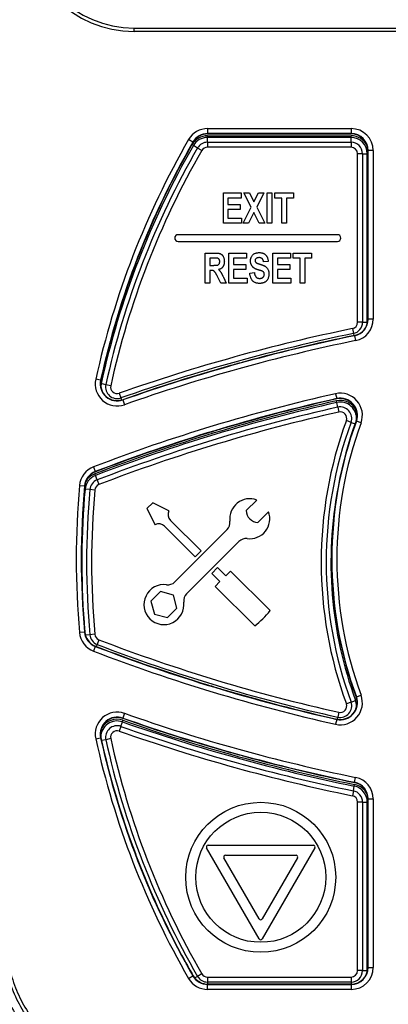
# Model space of a CAD drawing. Header units: millimetres. Extents: x 0 to 420, y 0 to 297.
# Tile 3 of 25: x 53 to 75, y 67 to 126. Entities that reach past the tile are written whole.
import ezdxf

# ---------------------------------------------------------------- set-up
doc = ezdxf.new("R2010")
doc.units = ezdxf.units.MM
doc.styles.add('SLDTEXTSTYLE1', font='TXT', dxfattribs={"width": 0.75})
doc.dimstyles.new('SLDDIMSTYLE0', dxfattribs={"dimtxt": 2.5, "dimasz": 3, "dimexe": 0, "dimexo": 0.0625, "dimtad": 1, "dimdec": 0, "dimrnd": 1e-09, "dimzin": 12, "dimdsep": 46, "dimtxsty": 'SLDTEXTSTYLE1', "dimblk1": 'CLOSED', "dimblk2": 'CLOSED', "dimsah": 1, "dimcen": 0.09, "dimadec": 0, "dimazin": 3, "dimtfac": 1, "dimtofl": 0, "dimtmove": 0, "dimatfit": 3, "dimldrblk": 'CLOSED', "dimfxl": 1, "dimfrac": 2, "dimtolj": 1, "dimtzin": 12, "dimarcsym": 0})

# ---------------------------------------------------------------- blocks, each defined once
blk = doc.blocks.new('_Closed')
at = {"color": 0, "linetype": 'ByBlock', "lineweight": -2}
for p, q in [((-1, 0.166667), (0, 0)), ((-1, 0.166667), (-1, -0.166667)), ((0, 0), (-1, -0.166667)), ((0, 0), (-1, 0))]:
    blk.add_line(p, q, dxfattribs=at)
blk = doc.blocks.new('_D_1')
at = {"color": 7, "linetype": 'Continuous', "lineweight": 0}
for p, q in [((54.614, 211.4), (36.013, 211.4)), ((37.013, 211.4), (37.013, 50.05)), ((94.314, 50.05), (36.013, 50.05))]:
    blk.add_line(p, q, dxfattribs=at)
at = {"color": 7, "linetype": 'Continuous', "lineweight": 18, "xscale": 3, "yscale": 3}
for p, rotation in [((37.013, 211.4, 2.608), 90), ((37.013, 50.05, 2.608), 270)]:
    blk.add_blockref('_Closed', p, dxfattribs=dict(at, rotation=rotation))
at = {"color": 7, "linetype": 'Continuous', "lineweight": 18, "insert": (33.79, 127.954), "char_height": 2.5, "attachment_point": 1, "rotation": 90, "style": 'SLDTEXTSTYLE1'}
blk.add_mtext('161', dxfattribs=at)

msp = doc.modelspace()

# ---------------------------------------------------------------- linework, layer by layer
at = {"color": 7, "linetype": 'Continuous', "lineweight": 25}
for p, q in [((59.464, 125.358), (59.464, 125.558)), ((59.464, 125.558), (75.314, 125.558)), ((75.314, 125.358), (59.464, 125.358)), ((63.879, 119.525), (72.497, 119.525)), ((63.879, 119.525), (63.879, 119.225)), ((72.497, 119.525), (72.497, 119.225)), ((62.998, 118.716), (62.738, 118.866)), ((63.013, 118.708), (62.998, 118.716)), ((63.868, 118.993), (63.868, 119.093)), ((63.868, 119.093), (72.486, 119.093)), ((63.868, 118.705), (63.868, 118.993)), ((72.486, 118.993), (63.868, 118.993)), ((72.497, 119.225), (63.879, 119.225)), ((63.879, 119.208), (63.879, 119.225)), ((63.879, 119.208), (67.753, 119.208)), ((67.753, 119.208), (68.623, 119.208)), ((68.623, 119.208), (72.497, 119.208)), ((72.486, 118.993), (72.486, 119.093)), ((72.486, 118.705), (72.486, 118.993)), ((72.497, 119.208), (72.497, 119.225)), ((63.024, 118.505), (62.937, 118.555)), ((63.273, 118.361), (63.024, 118.505)), ((63.532, 118.212), (63.273, 118.361)), ((63.868, 118.705), (72.486, 118.705)), ((63.868, 118.705), (63.868, 118.406)), ((72.486, 118.406), (63.868, 118.406)), ((72.486, 118.705), (72.486, 118.406)), ((73.497, 118.208), (73.497, 113.581)), ((73.497, 118.208), (73.514, 118.208)), ((73.514, 108.096), (73.514, 118.208)), ((73.814, 118.208), (73.514, 118.208)), ((73.814, 118.208), (73.814, 108.096)), ((72.874, 107.906), (72.874, 118.018)), ((73.174, 118.018), (72.874, 118.018)), ((73.174, 118.018), (73.174, 107.906)), ((73.174, 118.018), (73.462, 118.018)), ((73.462, 107.906), (73.462, 118.018)), ((64.824, 115.662), (65.886, 115.662)), ((64.824, 113.862), (64.824, 115.662)), ((65.101, 115.362), (65.101, 114.97)), ((65.886, 115.362), (65.101, 115.362)), ((65.886, 115.662), (65.886, 115.362)), ((66.059, 115.662), (66.385, 115.662)), ((66.495, 114.807), (66.059, 115.662)), ((66.385, 115.662), (66.659, 115.127)), ((66.659, 115.127), (66.932, 115.662)), ((67.259, 115.662), (66.822, 114.807)), ((66.932, 115.662), (67.259, 115.662)), ((67.455, 113.862), (67.455, 115.662)), ((67.455, 115.662), (67.732, 115.662)), ((67.732, 115.662), (67.732, 113.862)), ((67.916, 115.662), (69.024, 115.662)), ((67.916, 115.362), (67.916, 115.662)), ((68.332, 115.362), (67.916, 115.362)), ((68.332, 113.862), (68.332, 115.362)), ((68.609, 115.362), (68.609, 113.862)), ((69.024, 115.362), (68.609, 115.362)), ((69.024, 115.662), (69.024, 115.362)), ((65.101, 114.97), (65.839, 114.97)), ((65.101, 114.67), (65.101, 114.162)), ((65.839, 114.67), (65.101, 114.67)), ((65.839, 114.97), (65.839, 114.67)), ((66.012, 113.862), (66.495, 114.807)), ((66.822, 114.807), (67.305, 113.862)), ((65.101, 114.162), (65.909, 114.162)), ((65.909, 114.162), (65.909, 113.862)), ((66.659, 114.487), (66.339, 113.862)), ((66.978, 113.862), (66.659, 114.487)), ((65.909, 113.862), (64.824, 113.862)), ((66.339, 113.862), (66.012, 113.862)), ((67.305, 113.862), (66.978, 113.862)), ((67.732, 113.862), (67.455, 113.862)), ((68.609, 113.862), (68.332, 113.862)), ((73.497, 113.581), (73.497, 112.722)), ((71.674, 113.162), (62.104, 113.162)), ((62.104, 112.762), (71.674, 112.762)), ((73.497, 112.722), (73.497, 108.096)), ((63.728, 112.062), (64.327, 112.062)), ((63.728, 110.262), (63.728, 112.062)), ((64.237, 111.762), (64.005, 111.762)), ((64.005, 111.762), (64.005, 111.323)), ((65.159, 112.062), (66.22, 112.062)), ((65.159, 110.262), (65.159, 112.062)), ((65.436, 111.762), (65.436, 111.37)), ((66.22, 111.762), (65.436, 111.762)), ((66.22, 112.062), (66.22, 111.762)), ((67.789, 112.062), (68.851, 112.062)), ((67.789, 110.262), (67.789, 112.062)), ((68.066, 111.762), (68.066, 111.37)), ((68.851, 111.762), (68.066, 111.762)), ((68.851, 112.062), (68.851, 111.762)), ((69.012, 112.062), (70.12, 112.062)), ((69.012, 111.762), (69.012, 112.062)), ((69.428, 111.762), (69.012, 111.762)), ((69.428, 110.262), (69.428, 111.762)), ((69.705, 111.762), (69.705, 110.262)), ((70.12, 111.762), (69.705, 111.762)), ((70.12, 112.062), (70.12, 111.762)), ((64.005, 111.323), (64.224, 111.323)), ((65.436, 111.37), (66.174, 111.37)), ((65.436, 111.07), (65.436, 110.562)), ((66.174, 111.07), (65.436, 111.07)), ((66.174, 111.37), (66.174, 111.07)), ((67.512, 111.554), (67.236, 111.531)), ((68.066, 111.37), (68.805, 111.37)), ((68.066, 111.07), (68.066, 110.562)), ((68.805, 111.07), (68.066, 111.07)), ((68.805, 111.37), (68.805, 111.07)), ((64.005, 111.023), (64.005, 110.262)), ((64.066, 111.023), (64.005, 111.023)), ((64.67, 110.262), (64.47, 110.662)), ((64.823, 110.618), (64.997, 110.262)), ((65.436, 110.562), (66.243, 110.562)), ((66.243, 110.562), (66.243, 110.262)), ((66.405, 110.862), (66.682, 110.885)), ((68.066, 110.562), (68.874, 110.562)), ((68.874, 110.562), (68.874, 110.262)), ((64.005, 110.262), (63.728, 110.262)), ((64.997, 110.262), (64.67, 110.262)), ((66.243, 110.262), (65.159, 110.262)), ((68.874, 110.262), (67.789, 110.262)), ((69.705, 110.262), (69.428, 110.262)), ((73.497, 108.096), (73.514, 108.096)), ((73.814, 108.096), (73.514, 108.096)), ((72.564, 107.526), (72.624, 107.232)), ((73.174, 107.906), (72.874, 107.906)), ((73.174, 107.906), (73.462, 107.906)), ((73.458, 107.82), (73.462, 107.906)), ((72.698, 107.117), (72.701, 107.099)), ((72.701, 107.099), (72.761, 106.805)), ((57.458, 104.426), (57.165, 104.49)), ((57.476, 104.422), (57.458, 104.426)), ((57.77, 104.165), (57.489, 104.227)), ((58.063, 104.101), (57.77, 104.165)), ((58.571, 103.651), (58.67, 103.369)), ((71.562, 103.619), (71.627, 103.326)), ((58.784, 103.264), (58.79, 103.247)), ((58.79, 103.247), (58.889, 102.964)), ((71.626, 103.095), (71.604, 103.192)), ((71.689, 102.814), (71.626, 103.095)), ((71.631, 103.309), (71.627, 103.326)), ((71.689, 102.814), (71.754, 102.522)), ((72.484, 101.905), (72.203, 102.009)), ((72.788, 101.988), (72.804, 101.982)), ((73.086, 101.878), (72.804, 101.982)), ((57.03, 99.228), (57.137, 98.948)), ((57.142, 98.719), (57.106, 98.812)), ((57.144, 98.932), (57.137, 98.948)), ((57.245, 98.451), (57.142, 98.719)), ((56.19, 98.114), (56.489, 98.088)), ((56.506, 98.086), (56.489, 98.088)), ((57.245, 98.451), (57.353, 98.171)), ((56.807, 97.869), (56.52, 97.894)), ((57.105, 97.843), (56.807, 97.869)), ((60.591, 97.084), (60.237, 96.731)), ((61.558, 96.601), (60.591, 97.084)), ((66.19, 96.611), (66.826, 97.247)), ((60.237, 96.731), (60.721, 95.764)), ((67.533, 96.54), (66.897, 95.904)), ((63.486, 94.189), (61.651, 96.024)), ((61.298, 95.67), (63.132, 93.836)), ((65.047, 95.468), (61.912, 92.333)), ((62.619, 91.625), (65.754, 94.761)), ((63.132, 93.836), (63.486, 94.189)), ((64.475, 93.199), (64.122, 92.846)), ((64.122, 92.846), (64.617, 92.351)), ((64.97, 92.704), (64.475, 93.199)), ((65.253, 92.987), (64.97, 92.704)), ((67.627, 90.614), (65.253, 92.987)), ((64.617, 92.351), (64.334, 92.068)), ((61.049, 91.752), (60.477, 91.181)), ((61.829, 91.543), (61.049, 91.752)), ((64.334, 92.068), (66.707, 89.695)), ((60.477, 91.181), (60.686, 90.4)), ((62.038, 90.762), (61.829, 91.543)), ((60.686, 90.4), (61.467, 90.191)), ((61.467, 90.191), (62.038, 90.762)), ((56.489, 89.327), (56.19, 89.301)), ((56.506, 89.329), (56.489, 89.327)), ((57.105, 89.192), (56.807, 89.166)), ((57.353, 88.864), (57.245, 88.584)), ((57.137, 88.467), (57.03, 88.187)), ((57.144, 88.483), (57.137, 88.467)), ((72.484, 85.13), (72.203, 85.026)), ((72.484, 85.13), (72.754, 85.229)), ((72.788, 85.427), (72.804, 85.433)), ((72.804, 85.433), (73.086, 85.537)), ((71.754, 84.514), (71.689, 84.221)), ((58.67, 83.666), (58.765, 83.938)), ((58.765, 83.938), (58.798, 84.032)), ((58.784, 84.151), (58.79, 84.168)), ((58.889, 84.451), (58.79, 84.168)), ((71.627, 84.089), (71.562, 83.796)), ((71.631, 84.106), (71.627, 84.089)), ((58.67, 83.666), (58.571, 83.384)), ((57.165, 82.925), (57.458, 82.989)), ((57.476, 82.993), (57.458, 82.989)), ((58.063, 82.934), (57.77, 82.87)), ((72.701, 80.316), (72.761, 80.61)), ((72.624, 79.803), (72.564, 79.509)), ((72.624, 79.803), (72.682, 80.084)), ((72.682, 80.084), (72.702, 80.182)), ((72.698, 80.298), (72.701, 80.316)), ((73.497, 79.319), (73.514, 79.319)), ((73.497, 79.319), (73.497, 74.693)), ((73.514, 79.319), (73.814, 79.319)), ((73.514, 69.208), (73.514, 79.319)), ((73.814, 79.319), (73.814, 69.208)), ((73.174, 79.129), (72.874, 79.129)), ((72.874, 69.018), (72.874, 79.129)), ((73.174, 79.129), (73.174, 69.018)), ((73.174, 79.129), (73.462, 79.129)), ((73.462, 69.018), (73.462, 79.129)), ((66.979, 70.915), (63.818, 76.39)), ((63.905, 76.54), (70.227, 76.54)), ((70.313, 76.39), (67.152, 70.915)), ((66.979, 72.115), (64.857, 75.79)), ((64.944, 75.94), (69.187, 75.94)), ((69.274, 75.79), (67.152, 72.115)), ((73.497, 74.693), (73.497, 73.834)), ((73.497, 73.834), (73.497, 69.208)), ((73.497, 69.208), (73.514, 69.208)), ((73.514, 69.208), (73.814, 69.208)), ((62.738, 68.549), (62.998, 68.699)), ((63.013, 68.708), (62.998, 68.699)), ((63.532, 68.823), (63.273, 68.674)), ((63.868, 68.629), (63.868, 68.33)), ((63.868, 68.629), (72.486, 68.629)), ((72.486, 68.629), (72.486, 68.33)), ((73.174, 69.018), (72.874, 69.018)), ((73.174, 69.018), (73.462, 69.018)), ((73.458, 68.931), (73.462, 69.018)), ((72.486, 68.33), (63.868, 68.33)), ((67.759, 68.208), (63.879, 68.208)), ((63.879, 68.208), (63.879, 68.19)), ((63.879, 68.19), (72.497, 68.19)), ((63.879, 67.89), (63.879, 68.19)), ((68.617, 68.208), (67.759, 68.208)), ((72.497, 68.208), (68.617, 68.208)), ((72.497, 68.208), (72.497, 68.19)), ((72.497, 68.19), (72.497, 67.89)), ((72.497, 67.89), (63.879, 67.89))]:
    msp.add_line(p, q, dxfattribs=at)
at = {"color": 8, "linetype": 'Continuous', "lineweight": 25}
for p, q in [((73.497, 118.018), (73.462, 118.018)), ((73.479, 107.906), (73.462, 107.906)), ((72.624, 107.232), (72.65, 107.107)), ((57.489, 104.227), (57.453, 104.235)), ((57.489, 104.227), (57.467, 104.039)), ((58.67, 103.369), (58.714, 103.242)), ((72.484, 101.905), (72.726, 101.817)), ((56.52, 97.894), (56.49, 97.897)), ((56.807, 89.166), (56.541, 89.143)), ((57.245, 88.584), (57.198, 88.462)), ((72.834, 85.258), (72.754, 85.229)), ((71.689, 84.221), (71.662, 84.1)), ((57.77, 82.87), (57.515, 82.814)), ((73.462, 79.129), (73.497, 79.129)), ((63.273, 68.674), (63.104, 68.576)), ((73.479, 69.018), (73.462, 69.018)), ((63.868, 68.33), (63.868, 68.208)), ((72.486, 68.33), (72.486, 68.208))]:
    msp.add_line(p, q, dxfattribs=at)
at = {"color": 8, "linetype": 'Continuous', "lineweight": 25, "flags": 128}
msp.add_lwpolyline([(61.555, 115.992), (62.007, 116.869), (62.937, 118.555)], dxfattribs=at)
at = {"color": 7, "linetype": 'Continuous', "lineweight": 25, "flags": 128}
msp.add_lwpolyline([(72.81, 84.806), (72.811, 84.974), (72.754, 85.229)], dxfattribs=at)
at = {"color": 7, "linetype": 'Continuous', "lineweight": 25}
for radius in [4.5, 3.9]:
    msp.add_circle((67.066, 74.615), radius, dxfattribs=at)
for centre, radius, start, end in [((59.464, 131.958), 6.6, 180, 270), ((59.464, 131.958), 6.4, 180, 270), ((63.879, 118.208), 1.318, 90, 150), ((72.497, 118.208), 1.318, 0, 90), ((106.314, 93.708), 50.318, 150, 167.62636), ((106.314, 93.708), 50.018, 150, 167.62636), ((63.868, 118.018), 1.075, 90, 150), ((63.879, 118.208), 1.018, 90, 150), ((63.879, 118.208), 1, 90, 150), ((63.868, 118.018), 0.975, 90, 150), ((72.486, 118.018), 0.975, 0, 90), ((72.497, 118.208), 1.018, 0, 90), ((72.497, 118.208), 1, 0, 90), ((106.304, 93.518), 49.975, 150, 167.62636), ((106.304, 93.518), 49.688, 150, 167.62636), ((106.304, 93.518), 49.388, 150, 167.62636), ((106.314, 93.708), 50, 150, 158.3224), ((106.314, 93.708), 50, 150.2438, 158.32166), ((63.868, 118.018), 0.688, 90, 150), ((63.868, 118.018), 0.388, 90, 150), ((72.486, 118.018), 0.688, 360, 90), ((72.486, 118.018), 0.388, 360, 90), ((62.104, 112.962), 0.2, 90, 270), ((71.674, 112.962), 0.2, 270, 90), ((106.314, 93.708), 50, 158.3224, 159.30396), ((106.314, 93.708), 50, 159.30396, 167.62636), ((72.497, 108.096), 1, 281.58989, 0), ((72.497, 108.096), 1.018, 281.58989, 0), ((72.497, 108.096), 1.318, 281.58989, 0), ((94.084, 2.598), 107.112, 101.58989, 109.36289), ((72.486, 107.906), 0.388, 281.58989, 0), ((72.486, 107.906), 0.688, 281.58989, 0), ((94.084, 2.598), 106.812, 101.58989, 109.36289), ((94.094, 2.788), 106.482, 101.58989, 109.36289), ((94.094, 2.788), 106.5, 101.58989, 105.24511), ((94.094, 2.788), 106.182, 101.58989, 109.36289), ((94.094, 2.788), 106.5, 105.70766, 109.36289), ((94.094, 2.788), 106.5, 105.24511, 105.70766), ((58.452, 104.208), 1.318, 167.62636, 289.36289), ((58.452, 104.208), 1.018, 167.62636, 289.36289), ((58.452, 104.208), 1, 167.62636, 289.36289), ((58.442, 104.018), 0.688, 167.62636, 289.36289), ((58.442, 104.018), 0.388, 167.62636, 289.36289), ((94.094, 2.788), 103.318, 102.59667, 111.02292), ((71.849, 102.333), 1.318, 339.81754, 102.59667), ((94.084, 2.598), 103.075, 102.59667, 111.02292), ((94.094, 2.788), 103.018, 102.59667, 111.02292), ((94.084, 2.598), 102.975, 102.59667, 111.02292), ((94.084, 2.598), 102.688, 102.59667, 111.02292), ((94.094, 2.788), 103, 102.59667, 106.57124), ((71.839, 102.143), 0.975, 354.93229, 102.59667), ((71.849, 102.333), 1.018, 339.81754, 102.59667), ((71.849, 102.333), 1, 339.81754, 102.59667), ((71.839, 102.143), 0.688, 339.81754, 102.59667), ((94.084, 2.598), 102.388, 102.59667, 111.02292), ((71.839, 102.143), 0.388, 339.81754, 102.59667), ((95.304, 93.518), 24.612, 159.81754, 200.18246), ((95.304, 93.518), 24.312, 159.81754, 200.18246), ((95.314, 93.708), 24, 159.81754, 178.96946), ((95.314, 93.708), 23.982, 159.81754, 200.18246), ((95.314, 93.708), 23.682, 159.81754, 200.18246), ((94.094, 2.788), 103, 107.04835, 111.02292), ((94.094, 2.788), 103, 106.57124, 107.04835), ((57.502, 97.999), 1.318, 111.02292, 174.97604), ((57.502, 97.999), 1.018, 111.02292, 174.97604), ((57.502, 97.999), 1, 111.02292, 174.97604), ((57.492, 97.809), 0.975, 111.02292, 174.97604), ((106.314, 93.708), 50.318, 174.97604, 185.02396), ((106.314, 93.708), 50.018, 174.97604, 185.02396), ((106.314, 93.708), 50, 174.97604, 179.50922), ((57.492, 97.809), 0.688, 111.02292, 174.97604), ((57.492, 97.809), 0.388, 111.02292, 174.97604), ((106.304, 93.518), 49.688, 174.97604, 185.02396), ((106.304, 93.518), 49.388, 174.97604, 185.02396), ((66.408, 96.122), 1.2, 69.62432, 187.33011), ((62.005, 96.377), 0.5, 153.43495, 225), ((66.915, 96.628), 0.725, 181.39718, 268.60282), ((66.408, 96.122), 1.2, 262.66989, 20.37568), ((60.944, 95.316), 0.5, 45, 116.56505), ((64.623, 95.893), 0.6, 315, 7.33011), ((66.179, 94.337), 0.6, 82.66989, 135), ((106.314, 93.708), 50, 179.50922, 180.49078), ((95.314, 93.708), 24, 178.96946, 181.03054), ((106.314, 93.708), 50, 180.49078, 185.02396), ((95.314, 93.708), 24, 181.03054, 200.18246), ((61.258, 90.972), 1.2, 82.66989, 7.33011), ((61.487, 92.757), 0.6, 262.66989, 315), ((63.043, 91.201), 0.6, 135, 187.33011), ((63.804, 93.518), 4.801, 307.21819, 322.78181), ((57.502, 89.416), 1.318, 185.02396, 248.97708), ((57.502, 89.416), 1.018, 185.02396, 248.97708), ((57.502, 89.416), 1, 185.02396, 248.97708), ((57.492, 89.226), 0.388, 185.02396, 248.97708), ((57.492, 89.226), 0.688, 185.02396, 248.97708), ((94.084, 184.437), 102.388, 248.97708, 257.40333), ((94.094, 184.627), 103.318, 248.97708, 257.40333), ((94.094, 184.627), 103.018, 248.97708, 257.40333), ((94.094, 184.627), 103, 248.97708, 252.95165), ((94.084, 184.437), 102.688, 248.97708, 257.40333), ((94.094, 184.627), 103, 252.95165, 253.42876), ((94.094, 184.627), 103, 253.42876, 257.40333), ((71.849, 85.082), 1.318, 257.40333, 20.18246), ((71.849, 85.082), 1.018, 257.40333, 20.18246), ((71.849, 85.082), 1, 257.40333, 20.18246), ((71.839, 84.892), 0.688, 257.40333, 20.18246), ((58.452, 83.207), 1.318, 70.63711, 192.37364), ((71.839, 84.892), 0.388, 257.40333, 20.18246), ((58.452, 83.207), 1.018, 70.63711, 192.37364), ((58.452, 83.207), 1, 70.63711, 192.37364), ((94.084, 184.437), 106.525, 250.63711, 258.41011), ((94.094, 184.627), 106.5, 250.63711, 254.29234), ((94.094, 184.627), 106.482, 250.63711, 258.41011), ((94.084, 184.437), 106.425, 250.63711, 258.41011), ((94.094, 184.627), 106.182, 250.63711, 258.41011), ((58.442, 83.017), 0.688, 70.63711, 192.37364), ((58.442, 83.017), 0.388, 70.63711, 192.37364), ((94.084, 184.437), 107.112, 250.63711, 258.41011), ((94.084, 184.437), 106.812, 250.63711, 258.41011), ((106.314, 93.708), 50.318, 192.37364, 210), ((106.314, 93.708), 50.018, 192.37364, 210), ((106.314, 93.708), 50, 192.37364, 200.69604), ((106.304, 93.518), 49.688, 192.37364, 210), ((106.304, 93.518), 49.388, 192.37364, 210), ((94.094, 184.627), 106.5, 254.29234, 254.75489), ((94.094, 184.627), 106.5, 254.75489, 258.41011), ((72.497, 79.319), 1.318, 0, 78.41011), ((72.486, 79.129), 0.688, 0, 78.41011), ((72.486, 79.129), 0.975, 0, 78.41011), ((72.497, 79.319), 1, 0, 78.41011), ((72.497, 79.319), 1.018, 0, 78.41011), ((72.486, 79.129), 0.388, 0, 78.41011), ((63.905, 76.44), 0.1, 90, 210), ((70.227, 76.44), 0.1, 330, 90), ((106.314, 93.708), 50, 200.69604, 201.6776), ((64.944, 75.84), 0.1, 90, 210), ((69.187, 75.84), 0.1, 330, 90), ((106.314, 93.708), 50, 201.6776, 208.37207), ((67.066, 72.165), 0.1, 210, 330), ((67.066, 70.965), 0.1, 210, 330), ((106.314, 93.708), 50, 208.37207, 210), ((72.497, 69.208), 1.318, 270, 0), ((72.497, 69.208), 1.018, 270, 0), ((72.497, 69.208), 1, 270, 0), ((63.879, 69.208), 1.318, 210, 270), ((63.879, 69.208), 1.018, 210, 270), ((63.879, 69.208), 1, 210, 242.69758), ((63.868, 69.018), 0.688, 210, 270), ((63.868, 69.018), 0.388, 210, 270), ((72.486, 69.018), 0.688, 270, 0), ((72.486, 69.018), 0.388, 270, 0), ((63.879, 69.208), 1, 242.69758, 270)]:
    msp.add_arc(centre, radius, start, end, dxfattribs=at)
at = {"color": 8, "linetype": 'Continuous', "lineweight": 25}
for centre, radius, start, end in [((72.486, 118.018), 1.075, 24.91291, 90), ((71.839, 102.143), 1.075, 24.91291, 102.59667), ((57.492, 97.809), 1.075, 111.02292, 148.76075), ((106.304, 93.518), 49.975, 174.97604, 184.15392), ((95.304, 93.518), 24.025, 169.18324, 200.18246), ((58.442, 83.017), 0.975, 70.63711, 178.74138), ((58.442, 83.017), 1.075, 70.63711, 148.76076), ((72.486, 79.129), 1.075, 24.91291, 78.41011)]:
    msp.add_arc(centre, radius, start, end, dxfattribs=at)
at = {"color": 7, "linetype": 'Continuous', "lineweight": 25}
for points, knots in [([(64.453, 111.756), (64.45, 111.757), (64.441, 111.758), (64.425, 111.759), (64.405, 111.76), (64.38, 111.76), (64.35, 111.761), (64.316, 111.761), (64.278, 111.762), (64.251, 111.762), (64.237, 111.762)], [0, 0, 0, 0, 0.051965, 0.125285, 0.218518, 0.333279, 0.469645, 0.625929, 0.802162, 1, 1, 1, 1]), ([(64.327, 112.062), (64.346, 112.062), (64.381, 112.061), (64.432, 112.059), (64.478, 112.055), (64.522, 112.051), (64.561, 112.044), (64.596, 112.035), (64.628, 112.026), (64.656, 112.014), (64.681, 112.001), (64.705, 111.986), (64.727, 111.967), (64.749, 111.947), (64.769, 111.925), (64.787, 111.9), (64.804, 111.873), (64.826, 111.833), (64.849, 111.78), (64.868, 111.711), (64.879, 111.639), (64.881, 111.589), (64.882, 111.563)], [0, 0, 0, 0, 0.062969, 0.121816, 0.176216, 0.226179, 0.272314, 0.314288, 0.352272, 0.386497, 0.418949, 0.451795, 0.485007, 0.518926, 0.553485, 0.589262, 0.626392, 0.665394, 0.745167, 0.826614, 0.911482, 1, 1, 1, 1]), ([(64.605, 111.547), (64.604, 111.561), (64.603, 111.588), (64.596, 111.626), (64.583, 111.659), (64.566, 111.688), (64.544, 111.713), (64.518, 111.733), (64.487, 111.748), (64.465, 111.753), (64.453, 111.756)], [0, 0, 0, 0, 0.147086, 0.28229, 0.406761, 0.525865, 0.642488, 0.756367, 0.875143, 1, 1, 1, 1]), ([(66.451, 111.588), (66.452, 111.61), (66.453, 111.654), (66.465, 111.72), (66.484, 111.783), (66.511, 111.843), (66.545, 111.898), (66.586, 111.948), (66.634, 111.99), (66.689, 112.025), (66.751, 112.052), (66.818, 112.071), (66.891, 112.083), (66.942, 112.084), (66.969, 112.085)], [0, 0, 0, 0, 0.0829595, 0.1639211, 0.2449073, 0.3262353, 0.4071786, 0.4855638, 0.5635114, 0.6431797, 0.7255023, 0.8113091, 0.9023693, 1, 1, 1, 1]), ([(66.774, 111.721), (66.767, 111.714), (66.753, 111.7), (66.738, 111.674), (66.729, 111.644), (66.728, 111.623), (66.728, 111.612)], [0, 0, 0, 0, 0.244171, 0.484466, 0.733573, 1, 1, 1, 1]), ([(66.972, 111.785), (66.952, 111.784), (66.914, 111.783), (66.86, 111.771), (66.813, 111.751), (66.787, 111.731), (66.774, 111.721)], [0, 0, 0, 0, 0.2823198, 0.5379874, 0.7735284, 1, 1, 1, 1]), ([(66.969, 112.085), (66.99, 112.085), (67.032, 112.084), (67.093, 112.077), (67.15, 112.066), (67.202, 112.05), (67.251, 112.029), (67.295, 112.004), (67.335, 111.975), (67.371, 111.941), (67.403, 111.903), (67.431, 111.862), (67.454, 111.818), (67.474, 111.771), (67.49, 111.721), (67.502, 111.668), (67.51, 111.612), (67.512, 111.574), (67.512, 111.554)], [0, 0, 0, 0, 0.075076, 0.145948, 0.21303, 0.276549, 0.337205, 0.395958, 0.453558, 0.510784, 0.567892, 0.625211, 0.683356, 0.74214, 0.802857, 0.86592, 0.931545, 1, 1, 1, 1]), ([(67.236, 111.531), (67.234, 111.542), (67.23, 111.563), (67.224, 111.593), (67.216, 111.621), (67.207, 111.647), (67.196, 111.67), (67.184, 111.691), (67.171, 111.71), (67.151, 111.731), (67.121, 111.753), (67.078, 111.772), (67.027, 111.783), (66.991, 111.784), (66.972, 111.785)], [0, 0, 0, 0, 0.079942, 0.155209, 0.226458, 0.291583, 0.353512, 0.411978, 0.467183, 0.519876, 0.624315, 0.736494, 0.860416, 1, 1, 1, 1]), ([(64.224, 111.323), (64.241, 111.323), (64.274, 111.323), (64.32, 111.325), (64.361, 111.326), (64.396, 111.329), (64.427, 111.331), (64.453, 111.335), (64.474, 111.339), (64.495, 111.345), (64.517, 111.357), (64.539, 111.373), (64.559, 111.394), (64.575, 111.418), (64.589, 111.445), (64.598, 111.477), (64.604, 111.511), (64.604, 111.535), (64.605, 111.547)], [0, 0, 0, 0, 0.098532, 0.188002, 0.267015, 0.337065, 0.396724, 0.44752, 0.488224, 0.52049, 0.575179, 0.628713, 0.682593, 0.738809, 0.798506, 0.86062, 0.92794, 1, 1, 1, 1]), ([(64.882, 111.563), (64.881, 111.547), (64.881, 111.515), (64.877, 111.468), (64.87, 111.423), (64.86, 111.381), (64.848, 111.34), (64.832, 111.302), (64.814, 111.266), (64.793, 111.232), (64.769, 111.201), (64.743, 111.173), (64.714, 111.148), (64.682, 111.125), (64.647, 111.106), (64.609, 111.09), (64.569, 111.077), (64.541, 111.071), (64.527, 111.068)], [0, 0, 0, 0, 0.07335, 0.143148, 0.210861, 0.27612, 0.338705, 0.400373, 0.460166, 0.519712, 0.578155, 0.635749, 0.693463, 0.751188, 0.810306, 0.871185, 0.934094, 1, 1, 1, 1]), ([(64.527, 111.068), (64.541, 111.056), (64.568, 111.033), (64.606, 110.996), (64.64, 110.956), (64.666, 110.921), (64.686, 110.891), (64.702, 110.864), (64.719, 110.833), (64.738, 110.798), (64.757, 110.758), (64.778, 110.715), (64.801, 110.668), (64.816, 110.635), (64.823, 110.618)], [0, 0, 0, 0, 0.100886, 0.198653, 0.293871, 0.387548, 0.437274, 0.494797, 0.559951, 0.63276, 0.712639, 0.80081, 0.896688, 1, 1, 1, 1]), ([(66.584, 111.229), (66.573, 111.241), (66.552, 111.266), (66.525, 111.306), (66.502, 111.348), (66.483, 111.392), (66.469, 111.438), (66.458, 111.486), (66.452, 111.536), (66.451, 111.57), (66.451, 111.588)], [0, 0, 0, 0, 0.1249293, 0.2474758, 0.3694228, 0.4914947, 0.614055, 0.7393534, 0.8673379, 1, 1, 1, 1]), ([(66.913, 111.052), (66.894, 111.058), (66.858, 111.07), (66.806, 111.09), (66.758, 111.11), (66.714, 111.132), (66.675, 111.154), (66.64, 111.178), (66.61, 111.202), (66.592, 111.22), (66.584, 111.229)], [0, 0, 0, 0, 0.1575852, 0.3047367, 0.4428705, 0.5709467, 0.6898271, 0.8010398, 0.9034696, 1, 1, 1, 1]), ([(66.728, 111.612), (66.728, 111.602), (66.729, 111.582), (66.738, 111.554), (66.751, 111.527), (66.764, 111.512), (66.77, 111.505)], [0, 0, 0, 0, 0.2573786, 0.5027587, 0.7458292, 1, 1, 1, 1]), ([(66.77, 111.505), (66.776, 111.5), (66.787, 111.489), (66.808, 111.475), (66.834, 111.46), (66.865, 111.446), (66.9, 111.431), (66.941, 111.416), (66.986, 111.4), (67.035, 111.386), (67.084, 111.371), (67.131, 111.355), (67.175, 111.339), (67.216, 111.323), (67.253, 111.307), (67.287, 111.29), (67.317, 111.274), (67.353, 111.252), (67.393, 111.222), (67.435, 111.179), (67.472, 111.13), (67.503, 111.075), (67.528, 111.013), (67.546, 110.945), (67.557, 110.87), (67.558, 110.818), (67.559, 110.791)], [0, 0, 0, 0, 0.01821, 0.040031, 0.065693, 0.094921, 0.127823, 0.16458, 0.205521, 0.250584, 0.29624, 0.33904, 0.379208, 0.416591, 0.451404, 0.483402, 0.512916, 0.539902, 0.591192, 0.642658, 0.694628, 0.748718, 0.805254, 0.865505, 0.929936, 1, 1, 1, 1]), ([(67.147, 110.974), (67.142, 110.976), (67.131, 110.981), (67.112, 110.987), (67.089, 110.996), (67.061, 111.005), (67.03, 111.015), (66.995, 111.027), (66.955, 111.039), (66.928, 111.048), (66.913, 111.052)], [0, 0, 0, 0, 0.064931, 0.147297, 0.246786, 0.362911, 0.496613, 0.647428, 0.814463, 1, 1, 1, 1]), ([(64.47, 110.662), (64.461, 110.679), (64.443, 110.711), (64.418, 110.756), (64.394, 110.797), (64.373, 110.832), (64.354, 110.863), (64.338, 110.889), (64.323, 110.91), (64.308, 110.931), (64.29, 110.953), (64.267, 110.974), (64.244, 110.991), (64.219, 111.004), (64.19, 111.013), (64.155, 111.019), (64.113, 111.022), (64.083, 111.023), (64.066, 111.023)], [0, 0, 0, 0, 0.0983789, 0.1876462, 0.2675736, 0.3387071, 0.40021, 0.4529456, 0.4964325, 0.5308755, 0.5877807, 0.6406354, 0.6892826, 0.735107, 0.7844888, 0.8447748, 0.9166383, 1, 1, 1, 1]), ([(66.99, 110.239), (66.969, 110.239), (66.926, 110.24), (66.865, 110.248), (66.807, 110.26), (66.753, 110.277), (66.703, 110.3), (66.657, 110.327), (66.614, 110.36), (66.576, 110.397), (66.542, 110.44), (66.511, 110.487), (66.484, 110.538), (66.461, 110.594), (66.441, 110.655), (66.425, 110.72), (66.413, 110.789), (66.407, 110.837), (66.405, 110.862)], [0, 0, 0, 0, 0.068047, 0.132396, 0.193845, 0.252294, 0.309128, 0.364728, 0.420181, 0.475436, 0.532054, 0.590089, 0.650418, 0.713415, 0.779466, 0.849167, 0.922418, 1, 1, 1, 1]), ([(66.682, 110.885), (66.684, 110.87), (66.688, 110.842), (66.697, 110.802), (66.708, 110.765), (66.72, 110.731), (66.734, 110.699), (66.749, 110.671), (66.766, 110.645), (66.785, 110.622), (66.806, 110.603), (66.828, 110.586), (66.852, 110.571), (66.878, 110.559), (66.905, 110.55), (66.935, 110.544), (66.966, 110.54), (66.987, 110.539), (66.998, 110.539)], [0, 0, 0, 0, 0.084199, 0.162947, 0.237006, 0.306841, 0.372548, 0.434799, 0.49373, 0.549736, 0.604078, 0.657925, 0.711339, 0.765527, 0.8209, 0.878329, 0.937649, 1, 1, 1, 1]), ([(67.559, 110.791), (67.558, 110.765), (67.556, 110.716), (67.543, 110.642), (67.522, 110.571), (67.497, 110.514), (67.474, 110.471), (67.454, 110.44), (67.433, 110.412), (67.409, 110.386), (67.385, 110.362), (67.358, 110.341), (67.329, 110.321), (67.299, 110.304), (67.267, 110.288), (67.233, 110.275), (67.197, 110.264), (67.16, 110.254), (67.12, 110.247), (67.079, 110.242), (67.035, 110.239), (67.005, 110.239), (66.99, 110.239)], [0, 0, 0, 0, 0.0844827, 0.1668235, 0.2494196, 0.3321669, 0.373325, 0.4136517, 0.4529328, 0.4913249, 0.5299537, 0.5682175, 0.6063208, 0.6451786, 0.6843424, 0.7249163, 0.7665828, 0.8096393, 0.8545444, 0.9010744, 0.9493786, 1, 1, 1, 1]), ([(66.998, 110.539), (67.009, 110.539), (67.031, 110.539), (67.063, 110.543), (67.093, 110.549), (67.121, 110.557), (67.147, 110.567), (67.17, 110.58), (67.191, 110.595), (67.216, 110.618), (67.242, 110.65), (67.265, 110.693), (67.28, 110.739), (67.281, 110.771), (67.282, 110.787)], [0, 0, 0, 0, 0.080774, 0.15604, 0.227874, 0.296167, 0.360238, 0.423383, 0.484239, 0.545006, 0.662862, 0.774639, 0.885668, 1, 1, 1, 1]), ([(67.282, 110.787), (67.281, 110.797), (67.281, 110.817), (67.275, 110.846), (67.266, 110.872), (67.252, 110.896), (67.234, 110.919), (67.21, 110.939), (67.181, 110.958), (67.159, 110.968), (67.147, 110.974)], [0, 0, 0, 0, 0.124528, 0.242411, 0.354367, 0.463752, 0.577046, 0.703483, 0.843028, 1, 1, 1, 1]), ([(57.39, 61.862), (56.896, 61.994), (56.41, 62.167), (55.481, 62.586), (55.039, 62.831), (54.407, 63.251), (54.202, 63.4), (53.802, 63.715), (53.607, 63.883), (53.048, 64.404), (52.707, 64.778), (52.09, 65.579), (51.812, 66.008), (51.33, 66.91), (51.126, 67.38), (50.799, 68.348), (50.677, 68.841), (50.513, 69.843), (50.471, 70.355), (50.471, 70.866)], [0, 0, 0, 0, 0.125, 0.125, 0.25, 0.25, 0.3125, 0.3125, 0.375, 0.375, 0.5, 0.5, 0.625, 0.625, 0.75, 0.75, 0.875, 0.875, 1, 1, 1, 1]), ([(50.91, 70.866), (50.91, 69.882), (51.062, 68.922), (51.518, 67.522), (51.708, 67.067), (52.159, 66.193), (52.42, 65.777), (53, 64.999), (53.322, 64.634), (53.852, 64.125), (54.037, 63.961), (54.417, 63.653), (54.612, 63.508), (55.215, 63.098), (55.638, 62.859), (56.528, 62.451), (56.993, 62.284), (57.469, 62.156)], [0, 0, 0, 0, 0.25, 0.25, 0.375, 0.375, 0.5, 0.5, 0.625, 0.625, 0.6875, 0.6875, 0.75, 0.75, 0.875, 0.875, 1, 1, 1, 1]), ([(57.502, 62.282), (56.559, 62.535), (55.681, 62.932), (54.464, 63.744), (54.084, 64.046), (53.38, 64.704), (53.056, 65.061), (52.61, 65.64), (52.469, 65.84), (52.206, 66.247), (52.084, 66.454), (51.742, 67.091), (51.549, 67.533), (51.234, 68.453), (51.114, 68.93), (50.954, 69.89), (50.914, 70.378), (50.914, 70.866)], [0, 0, 0, 0, 0.25, 0.25, 0.375, 0.375, 0.5, 0.5, 0.5625, 0.5625, 0.625, 0.625, 0.75, 0.75, 0.875, 0.875, 1, 1, 1, 1]), ([(51.114, 70.866), (51.114, 70.748), (51.117, 70.628), (51.126, 70.391), (51.148, 70.036), (51.191, 69.685), (51.268, 69.219), (51.316, 68.988), (51.431, 68.528), (51.499, 68.298), (51.728, 67.623), (51.916, 67.191), (52.36, 66.361), (52.617, 65.961), (53.485, 64.828), (54.172, 64.182), (55.361, 63.384), (55.778, 63.152), (56.643, 62.76), (57.093, 62.599), (57.554, 62.475)], [0, 0, 0, 0, 0.03125, 0.03125, 0.0625, 0.125, 0.125, 0.1875, 0.1875, 0.25, 0.25, 0.375, 0.375, 0.5, 0.5, 0.75, 0.75, 0.875, 0.875, 1, 1, 1, 1]), ([(57.684, 62.958), (57.576, 62.987), (57.467, 63.019), (57.254, 63.086), (57.148, 63.121), (56.833, 63.234), (56.42, 63.401), (56.022, 63.601), (55.631, 63.818), (55.438, 63.935), (54.88, 64.308), (54.532, 64.584), (53.885, 65.191), (53.583, 65.522), (53.037, 66.234), (52.796, 66.607), (52.377, 67.389), (52.198, 67.797), (51.762, 69.075), (51.614, 69.967), (51.614, 70.866)], [0, 0, 0, 0, 0.03125, 0.03125, 0.0625, 0.0625, 0.125, 0.1875, 0.1875, 0.25, 0.25, 0.375, 0.375, 0.5, 0.5, 0.625, 0.625, 0.75, 0.75, 1, 1, 1, 1]), ([(51.814, 70.866), (51.814, 70.427), (51.851, 69.993), (51.992, 69.138), (52.096, 68.716), (52.378, 67.885), (52.553, 67.485), (52.962, 66.72), (53.197, 66.355), (53.73, 65.659), (54.024, 65.335), (54.656, 64.742), (54.996, 64.471), (55.541, 64.106), (55.73, 63.992), (56.112, 63.78), (56.306, 63.682), (56.901, 63.413), (57.311, 63.265), (57.735, 63.151)], [0, 0, 0, 0, 0.125, 0.125, 0.25, 0.25, 0.375, 0.375, 0.5, 0.5, 0.625, 0.625, 0.75, 0.75, 0.8125, 0.8125, 0.875, 0.875, 1, 1, 1, 1]), ([(63.011, 68.706), (62.894, 68.91), (62.778, 69.116), (62.548, 69.529), (62.434, 69.737), (62.32, 69.948)], [0, 0, 0, 0, 0.5, 0.5, 1, 1, 1, 1]), ([(63.403, 68.328), (63.403, 68.328), (63.37, 68.346), (63.276, 68.401), (63.209, 68.475), (63.166, 68.523)], [0, 0, 0, 0, 0.002897, 0.353875, 1, 1, 1, 1]), ([(63.42, 68.319), (63.417, 68.321), (63.413, 68.323), (63.41, 68.325), (63.407, 68.326), (63.405, 68.327), (63.403, 68.328)], [0, 0, 0, 0, 0.00001216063, 0.00001216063, 0.00001216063, 0.00001913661, 0.00001913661, 0.00001913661, 0.00001913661])]:
    msp.add_open_spline(points, degree=3, knots=knots, dxfattribs=at)

# ---------------------------------------------------------------- dimensions: what is measured, and where the dimension line sits
at = {"color": 7, "linetype": 'Continuous', "lineweight": 18}
dim = msp.add_linear_dim(base=(37.013, 50.05), p1=(55.614, 211.4), p2=(95.314, 50.05), angle=90, dimstyle='SLDDIMSTYLE0', dxfattribs=at)
dim.commit()
dim.dimension.update_dxf_attribs({"geometry": '_D_1', "text_midpoint": (37.013, 130.725), "dimtype": 160})

doc.saveas('drawing.dxf')
